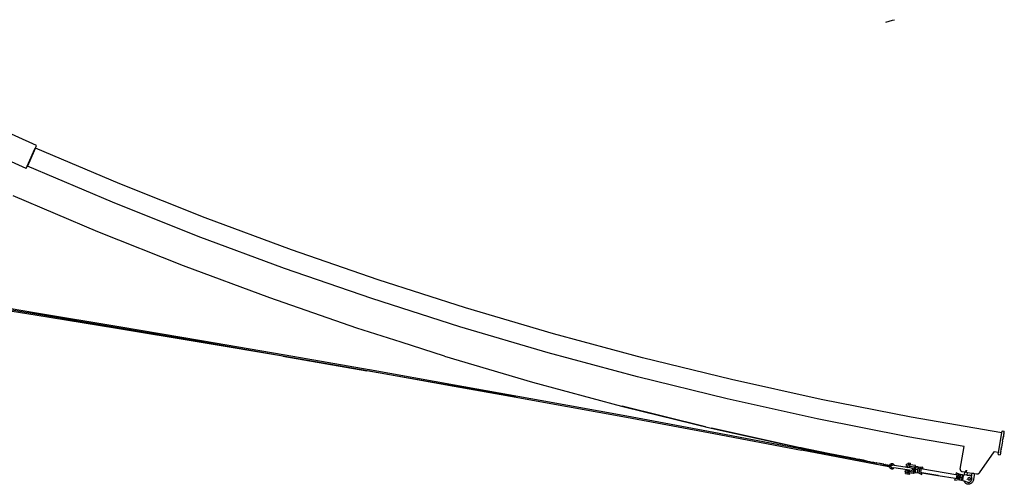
# Model space of a CAD drawing. Extents: x -107 to 133, y -95 to 95.
# Tile 4 of 4: x 14 to 133, y -21 to 34. Entities that reach past the tile are written whole.
import ezdxf

# ---------------------------------------------------------------- set-up
doc = ezdxf.new("R2010")
doc.units = 0
doc.header["$MEASUREMENT"] = 0
doc.layers.get('0').update_dxf_attribs({"linetype": 'CONTINUOUS'})

msp = doc.modelspace()

# ---------------------------------------------------------------- linework, layer by layer
for p, q in [((118.32, 34.14), (119.12, 34.36)), ((119.12, 34.36), (119.36, 34.42)), ((16.35, 19.29), (6.31, 23.83)), ((15.11, 16.54), (6.16, 20.59)), ((16.17, 18.89), (16.18, 18.91)), ((16.19, 18.94), (16.18, 18.92)), ((16.18, 18.92), (16.18, 18.91)), ((16.18, 18.92), (16.18, 18.92)), ((16.19, 18.94), (16.21, 18.98)), ((16.21, 18.98), (16.22, 18.99)), ((16.22, 19), (16.35, 19.29)), ((26.37, 14.69), (16.22, 19)), ((16.22, 18.99), (16.22, 19)), ((15.24, 16.83), (16.17, 18.89)), ((16.08, 18.68), (15.26, 16.82)), ((16.14, 18.81), (16.08, 18.68)), ((16.08, 18.68), (16.08, 18.68)), ((16.17, 18.89), (16.14, 18.82)), ((16.14, 18.82), (16.14, 18.81)), ((15.11, 16.54), (15.24, 16.83)), ((15.26, 16.82), (15.24, 16.83)), ((25.46, 12.49), (15.26, 16.82)), ((36.61, 10.61), (26.37, 14.69)), ((23.73, 8.93), (13.56, 13.25)), ((35.76, 8.39), (25.46, 12.49)), ((46.95, 6.77), (36.61, 10.61)), ((34, 4.84), (23.73, 8.93)), ((46.14, 4.53), (35.76, 8.39)), ((57.37, 3.16), (46.95, 6.77)), ((44.36, 0.99), (34, 4.84)), ((56.62, 0.91), (46.14, 4.53)), ((67.87, -0.2), (57.37, 3.16)), ((6.52, 0.67), (16.3, -0.93)), ((16.21, -1.07), (6.53, 0.47)), ((6.59, 0.82), (16.36, -0.78)), ((54.8, -2.62), (44.36, 0.99)), ((67.17, -2.47), (56.62, 0.91)), ((26, -2.67), (16.21, -1.07)), ((16.3, -0.93), (26.16, -2.57)), ((16.36, -0.78), (26.22, -2.42)), ((78.44, -3.32), (67.87, -0.2)), ((35.9, -4.31), (26, -2.67)), ((26.16, -2.57), (36.11, -4.26)), ((26.22, -2.42), (36.17, -4.11)), ((60.14, -4.33), (54.8, -2.62)), ((77.8, -5.6), (67.17, -2.47)), ((89.09, -6.19), (78.44, -3.32)), ((45.91, -6), (35.9, -4.31)), ((36.11, -4.26), (46.15, -5.99)), ((36.17, -4.11), (46.2, -5.84)), ((60.14, -4.33), (60.15, -4.34)), ((65.32, -5.99), (60.15, -4.34)), ((46.2, -5.84), (56.28, -7.61)), ((88.5, -8.49), (77.8, -5.6)), ((45.91, -6), (56.02, -7.75)), ((46.15, -5.99), (56.28, -7.77)), ((65.32, -5.99), (75.92, -9.12)), ((99.8, -8.82), (89.09, -6.19)), ((66.24, -9.55), (56.02, -7.75)), ((56.28, -7.61), (56.33, -7.62)), ((56.28, -7.77), (66.5, -9.59)), ((56.33, -7.62), (66.54, -9.43)), ((66.54, -9.43), (76.84, -11.29)), ((75.92, -9.12), (86.58, -12)), ((99.26, -11.14), (88.5, -8.49)), ((110.56, -11.21), (99.8, -8.82)), ((73.96, -10.93), (66.24, -9.55)), ((66.5, -9.59), (73.96, -10.93)), ((73.96, -10.93), (76.8, -11.45)), ((76.8, -11.45), (87.19, -13.35)), ((76.84, -11.29), (87.22, -13.19)), ((110.08, -13.53), (99.26, -11.14)), ((121.38, -13.34), (110.56, -11.21)), ((86.59, -12), (86.58, -12)), ((86.59, -12), (86.59, -12)), ((86.59, -12), (86.91, -12.08)), ((96.67, -14.48), (86.67, -12.03)), ((86.91, -12.08), (97.35, -14.64)), ((96.67, -14.48), (86.91, -12.08)), ((87.19, -13.35), (97.66, -15.3)), ((87.22, -13.19), (97.69, -15.14)), ((120.95, -15.68), (110.08, -13.53)), ((132.26, -15.23), (121.38, -13.34)), ((96.67, -14.48), (97.36, -14.65)), ((97.35, -14.64), (108.12, -17.02)), ((97.36, -14.65), (105.89, -16.53)), ((105.89, -16.53), (97.41, -14.67)), ((108.02, -17), (97.45, -14.69)), ((97.66, -15.3), (108.21, -17.28)), ((97.69, -15.14), (108.24, -17.12)), ((131.85, -17.57), (132.26, -15.23)), ((132.26, -15.23), (132.3, -15.01)), ((132.3, -14.98), (132.3, -15.01)), ((132.3, -14.98), (132.55, -15.03)), ((132.48, -15.44), (132.49, -15.36)), ((132.5, -15.3), (132.49, -15.36)), ((132.49, -15.36), (132.49, -15.36)), ((132.51, -15.27), (132.5, -15.3)), ((132.51, -15.26), (132.53, -15.13)), ((132.51, -15.27), (132.51, -15.26)), ((132.51, -15.27), (132.51, -15.27)), ((132.53, -15.13), (132.54, -15.05)), ((132.53, -15.13), (132.53, -15.13)), ((132.54, -15.05), (132.55, -15.03)), ((108.02, -17), (105.89, -16.53)), ((127.72, -16.85), (120.95, -15.68)), ((132.3, -16.45), (132.26, -16.67)), ((132.34, -16.22), (132.3, -16.44)), ((132.3, -16.44), (132.3, -16.45)), ((132.35, -16.17), (132.34, -16.21)), ((132.34, -16.21), (132.34, -16.22)), ((132.35, -16.16), (132.38, -16)), ((132.35, -16.16), (132.35, -16.17)), ((132.4, -15.9), (132.38, -15.99)), ((132.38, -16), (132.38, -15.99)), ((132.4, -15.9), (132.41, -15.79)), ((132.4, -15.9), (132.4, -15.9)), ((132.41, -15.79), (132.42, -15.79)), ((132.44, -15.66), (132.42, -15.79)), ((132.44, -15.65), (132.45, -15.62)), ((132.44, -15.65), (132.44, -15.66)), ((132.47, -15.47), (132.45, -15.61)), ((132.45, -15.62), (132.45, -15.61)), ((132.48, -15.44), (132.47, -15.47)), ((132.47, -15.47), (132.47, -15.47)), ((132.48, -15.44), (132.48, -15.44)), ((108.14, -17.03), (108.02, -17)), ((108.12, -17.02), (108.13, -17.02)), ((111.41, -17.68), (108.13, -17.02)), ((108.15, -17.03), (108.14, -17.03)), ((108.14, -17.03), (108.14, -17.03)), ((108.15, -17.03), (111.41, -17.68)), ((118.69, -19.28), (108.21, -17.28)), ((108.24, -17.12), (117.07, -18.8)), ((114.75, -18.34), (111.41, -17.68)), ((127.25, -19.58), (127.72, -16.85)), ((127.72, -16.85), (127.73, -16.84)), ((129.59, -20), (131.34, -17.48)), ((131.34, -17.48), (131.34, -17.47)), ((131.85, -17.57), (131.34, -17.48)), ((131.81, -17.79), (131.85, -17.57)), ((132.1, -17.62), (132.08, -17.75)), ((132.1, -17.59), (132.11, -17.53)), ((132.1, -17.61), (132.1, -17.59)), ((132.1, -17.62), (132.1, -17.61)), ((132.1, -17.62), (132.1, -17.62)), ((132.11, -17.53), (132.12, -17.52)), ((132.13, -17.45), (132.12, -17.52)), ((132.13, -17.42), (132.16, -17.27)), ((132.13, -17.44), (132.13, -17.42)), ((132.13, -17.42), (132.13, -17.42)), ((132.13, -17.44), (132.13, -17.45)), ((132.17, -17.23), (132.16, -17.27)), ((132.16, -17.27), (132.16, -17.27)), ((132.17, -17.23), (132.19, -17.09)), ((132.17, -17.23), (132.17, -17.23)), ((132.21, -16.99), (132.19, -17.09)), ((132.19, -17.09), (132.19, -17.09)), ((132.21, -16.98), (132.22, -16.89)), ((132.21, -16.98), (132.21, -16.99)), ((132.22, -16.89), (132.23, -16.89)), ((132.25, -16.72), (132.23, -16.89)), ((132.26, -16.72), (132.25, -16.72)), ((132.26, -16.67), (132.26, -16.67)), ((132.26, -16.67), (132.26, -16.72)), ((114.75, -18.34), (114.97, -18.38)), ((115.63, -18.51), (114.97, -18.38)), ((115.63, -18.51), (115.73, -18.53)), ((115.75, -18.54), (115.73, -18.53)), ((115.78, -18.54), (115.75, -18.54)), ((115.78, -18.54), (115.79, -18.55)), ((115.79, -18.55), (115.84, -18.55)), ((115.84, -18.55), (115.9, -18.57)), ((115.9, -18.57), (115.97, -18.58)), ((115.97, -18.58), (115.99, -18.58)), ((115.99, -18.58), (116.07, -18.6)), ((116.07, -18.6), (116.09, -18.6)), ((116.09, -18.6), (116.11, -18.61)), ((116.11, -18.61), (116.26, -18.64)), ((116.26, -18.64), (116.4, -18.66)), ((116.4, -18.66), (116.46, -18.68)), ((116.46, -18.68), (116.75, -18.73)), ((116.75, -18.73), (116.77, -18.74)), ((116.75, -18.73), (116.75, -18.73)), ((116.77, -18.74), (116.82, -18.75)), ((116.82, -18.75), (116.85, -18.75)), ((116.85, -18.75), (117.07, -18.8)), ((117.07, -18.8), (117.1, -18.8)), ((117.1, -18.8), (117.15, -18.81)), ((117.16, -18.82), (117.15, -18.81)), ((117.16, -18.82), (117.17, -18.82)), ((117.17, -18.82), (117.17, -18.82)), ((117.19, -18.82), (117.17, -18.82)), ((117.17, -18.82), (117.17, -18.82)), ((117.19, -18.82), (117.2, -18.82)), ((117.19, -18.82), (117.19, -18.82)), ((117.21, -18.83), (117.2, -18.82)), ((117.2, -18.82), (117.2, -18.82)), ((117.21, -18.83), (117.22, -18.83)), ((117.21, -18.83), (117.21, -18.83)), ((117.22, -18.83), (117.22, -18.83)), ((117.22, -18.83), (117.24, -18.83)), ((117.24, -18.83), (117.25, -18.84)), ((117.25, -18.84), (117.25, -18.84)), ((117.26, -18.84), (117.25, -18.84)), ((117.27, -18.84), (117.26, -18.84)), ((117.29, -18.85), (117.27, -18.84)), ((117.29, -18.85), (117.29, -18.85)), ((117.29, -18.85), (117.3, -18.85)), ((117.61, -18.9), (117.3, -18.85)), ((117.62, -18.91), (117.61, -18.9)), ((117.63, -18.91), (117.62, -18.91)), ((117.65, -18.91), (117.63, -18.91)), ((117.66, -18.92), (117.65, -18.91)), ((117.65, -18.91), (117.65, -18.91)), ((121.01, -18.99), (121.05, -18.81)), ((121.05, -18.81), (121.05, -18.81)), ((121.05, -18.81), (121.28, -18.85)), ((121.27, -19.04), (121.3, -18.85)), ((121.28, -18.85), (121.3, -18.85)), ((121.3, -18.85), (121.3, -18.85)), ((131.81, -17.79), (131.81, -17.82)), ((131.81, -17.82), (132.06, -17.86)), ((132.08, -17.75), (132.06, -17.83)), ((132.06, -17.83), (132.06, -17.86)), ((132.08, -17.75), (132.08, -17.75)), ((117.68, -18.92), (117.66, -18.92)), ((117.68, -18.92), (117.69, -18.92)), ((117.7, -18.92), (117.69, -18.92)), ((117.69, -18.92), (117.69, -18.92)), ((117.69, -18.92), (117.69, -18.92)), ((117.69, -18.92), (117.69, -18.92)), ((117.71, -18.92), (117.7, -18.92)), ((117.72, -18.93), (117.71, -18.92)), ((117.73, -18.93), (117.72, -18.93)), ((117.73, -18.93), (117.73, -18.93)), ((117.74, -18.93), (117.73, -18.93)), ((117.75, -18.93), (117.74, -18.93)), ((117.75, -18.93), (117.76, -18.93)), ((117.76, -18.93), (117.77, -18.94)), ((117.77, -18.94), (117.78, -18.94)), ((117.79, -18.94), (117.78, -18.94)), ((117.79, -18.94), (117.79, -18.94)), ((117.79, -18.94), (117.81, -18.94)), ((117.81, -18.94), (117.82, -18.95)), ((117.81, -18.94), (117.81, -18.94)), ((117.83, -18.95), (117.82, -18.95)), ((117.83, -18.95), (117.83, -18.95)), ((117.83, -18.95), (117.83, -18.95)), ((117.86, -18.95), (117.83, -18.95)), ((117.83, -18.95), (117.83, -18.95)), ((117.87, -18.96), (117.86, -18.95)), ((117.86, -18.95), (117.86, -18.95)), ((117.88, -18.96), (117.87, -18.96)), ((117.87, -18.96), (117.87, -18.96)), ((117.89, -18.96), (117.88, -18.96)), ((117.89, -18.96), (117.89, -18.96)), ((117.9, -18.96), (117.89, -18.96)), ((117.91, -18.96), (117.9, -18.96)), ((117.92, -18.97), (117.91, -18.96)), ((117.91, -18.96), (117.91, -18.96)), ((117.93, -18.97), (117.92, -18.97)), ((117.92, -18.97), (117.92, -18.97)), ((117.94, -18.97), (117.93, -18.97)), ((117.93, -18.97), (117.93, -18.97)), ((117.93, -18.97), (117.93, -18.97)), ((117.93, -18.97), (117.93, -18.97)), ((117.94, -18.97), (117.94, -18.97)), ((117.95, -18.97), (117.94, -18.97)), ((117.94, -18.97), (117.94, -18.97)), ((117.95, -18.97), (117.95, -18.97)), ((117.96, -18.97), (117.95, -18.97)), ((117.95, -18.97), (117.95, -18.97)), ((117.96, -18.97), (117.96, -18.97)), ((117.96, -18.97), (117.96, -18.97)), ((117.97, -18.97), (117.96, -18.97)), ((117.96, -18.97), (117.96, -18.97)), ((117.97, -18.98), (117.97, -18.97)), ((117.98, -18.98), (117.97, -18.98)), ((117.97, -18.98), (117.97, -18.98)), ((117.97, -18.98), (117.97, -18.98)), ((117.99, -18.98), (117.98, -18.98)), ((117.98, -18.98), (117.98, -18.98)), ((118, -18.98), (117.99, -18.98)), ((117.99, -18.98), (117.99, -18.98)), ((118, -18.98), (118, -18.98)), ((118, -18.98), (118.01, -18.98)), ((118.01, -18.98), (118.01, -18.98)), ((118.01, -18.98), (118.01, -18.98)), ((118.01, -18.98), (118.01, -18.98)), ((118.01, -18.98), (118.02, -18.98)), ((118.02, -18.98), (118.02, -18.99)), ((118.02, -18.99), (118.02, -18.99)), ((118.02, -18.99), (118.02, -18.99)), ((118.02, -18.99), (118.03, -18.99)), ((118.03, -18.99), (118.04, -18.99)), ((118.05, -18.99), (118.04, -18.99)), ((118.04, -18.99), (118.04, -18.99)), ((118.04, -18.99), (118.04, -18.99)), ((118.05, -18.99), (118.05, -18.99)), ((118.05, -18.99), (118.05, -18.99)), ((118.05, -18.99), (118.05, -18.99)), ((118.06, -18.99), (118.05, -18.99)), ((118.06, -18.99), (118.06, -18.99)), ((118.07, -18.99), (118.06, -18.99)), ((118.08, -19), (118.07, -18.99)), ((118.07, -18.99), (118.07, -18.99)), ((118.09, -19), (118.08, -19)), ((118.08, -19), (118.08, -19)), ((118.08, -19), (118.08, -19)), ((118.09, -19), (118.09, -19)), ((118.09, -19), (118.09, -19)), ((118.09, -19), (118.1, -19)), ((118.09, -19), (118.09, -19)), ((118.1, -19), (118.1, -19)), ((118.1, -19), (118.1, -19)), ((118.1, -19), (118.1, -19)), ((118.1, -19), (118.1, -19)), ((118.1, -19), (118.11, -19)), ((118.11, -19), (118.12, -19)), ((118.11, -19), (118.11, -19)), ((118.11, -19), (118.11, -19)), ((118.11, -19), (118.11, -19)), ((118.12, -19), (118.12, -19.01)), ((118.12, -19.01), (118.12, -19.01)), ((118.12, -19.01), (118.13, -19.01)), ((118.13, -19.01), (118.14, -19.01)), ((118.13, -19.01), (118.13, -19.01)), ((118.13, -19.01), (118.13, -19.01)), ((118.14, -19.01), (118.14, -19.01)), ((118.14, -19.01), (118.14, -19.01)), ((118.14, -19.01), (118.14, -19.01)), ((118.14, -19.01), (118.14, -19.01)), ((118.14, -19.01), (118.15, -19.01)), ((118.15, -19.01), (118.15, -19.01)), ((118.15, -19.01), (118.15, -19.01)), ((118.15, -19.01), (118.15, -19.01)), ((118.15, -19.01), (118.15, -19.01)), ((118.15, -19.01), (118.16, -19.01)), ((118.16, -19.01), (118.16, -19.01)), ((118.16, -19.01), (118.16, -19.01)), ((118.16, -19.01), (118.16, -19.01)), ((118.16, -19.01), (118.17, -19.01)), ((118.17, -19.01), (118.17, -19.01)), ((118.17, -19.01), (118.17, -19.02)), ((118.17, -19.02), (118.18, -19.02)), ((118.18, -19.02), (118.18, -19.02)), ((118.18, -19.02), (118.18, -19.02)), ((118.18, -19.02), (118.18, -19.02)), ((118.18, -19.02), (118.19, -19.02)), ((118.18, -19.02), (118.18, -19.02)), ((118.19, -19.02), (118.19, -19.02)), ((118.19, -19.02), (118.2, -19.02)), ((118.19, -19.02), (118.19, -19.02)), ((118.19, -19.02), (118.19, -19.02)), ((118.2, -19.02), (118.2, -19.02)), ((118.2, -19.02), (118.21, -19.02)), ((118.2, -19.02), (118.2, -19.02)), ((118.2, -19.02), (118.2, -19.02)), ((118.2, -19.02), (118.2, -19.02)), ((118.21, -19.02), (118.21, -19.02)), ((118.21, -19.02), (118.21, -19.02)), ((118.21, -19.02), (118.21, -19.02)), ((118.21, -19.02), (118.22, -19.02)), ((118.22, -19.02), (118.22, -19.02)), ((118.22, -19.02), (118.22, -19.02)), ((118.22, -19.02), (118.22, -19.02)), ((118.22, -19.02), (118.22, -19.02)), ((118.22, -19.02), (118.22, -19.03)), ((118.22, -19.03), (118.23, -19.03)), ((118.23, -19.03), (118.23, -19.03)), ((118.23, -19.03), (118.23, -19.03)), ((118.23, -19.03), (118.24, -19.03)), ((118.23, -19.03), (118.23, -19.03)), ((118.24, -19.03), (118.24, -19.03)), ((118.25, -19.03), (118.24, -19.03)), ((118.24, -19.03), (118.24, -19.03)), ((118.24, -19.03), (118.24, -19.03)), ((118.24, -19.03), (118.24, -19.03)), ((118.24, -19.03), (118.24, -19.03)), ((118.25, -19.03), (118.25, -19.03)), ((118.26, -19.03), (118.25, -19.03)), ((118.25, -19.03), (118.25, -19.03)), ((118.27, -19.03), (118.26, -19.03)), ((118.26, -19.03), (118.26, -19.03)), ((118.26, -19.03), (118.26, -19.03)), ((118.26, -19.03), (118.26, -19.03)), ((118.26, -19.03), (118.26, -19.03)), ((118.26, -19.03), (118.26, -19.03)), ((118.27, -19.04), (118.27, -19.03)), ((118.27, -19.03), (118.27, -19.03)), ((118.27, -19.03), (118.27, -19.03)), ((118.27, -19.03), (118.27, -19.03)), ((118.29, -19.04), (118.27, -19.04)), ((118.27, -19.04), (118.27, -19.04)), ((118.29, -19.04), (118.29, -19.04)), ((118.29, -19.04), (118.29, -19.04)), ((118.29, -19.04), (118.29, -19.04)), ((118.29, -19.04), (118.29, -19.04)), ((118.29, -19.04), (118.3, -19.04)), ((118.3, -19.04), (118.31, -19.04)), ((118.3, -19.04), (118.3, -19.04)), ((118.3, -19.04), (118.3, -19.04)), ((118.31, -19.04), (118.32, -19.04)), ((118.31, -19.04), (118.31, -19.04)), ((118.31, -19.04), (118.31, -19.04)), ((118.31, -19.04), (118.31, -19.04)), ((118.31, -19.04), (118.31, -19.04)), ((118.32, -19.04), (118.32, -19.04)), ((118.32, -19.04), (118.32, -19.04)), ((118.32, -19.04), (118.32, -19.04)), ((118.33, -19.05), (118.32, -19.04)), ((118.34, -19.05), (118.33, -19.05)), ((118.33, -19.05), (118.33, -19.05)), ((118.33, -19.05), (118.33, -19.05)), ((118.33, -19.05), (118.33, -19.05)), ((118.33, -19.05), (118.33, -19.05)), ((118.34, -19.05), (118.34, -19.05)), ((118.34, -19.05), (118.34, -19.05)), ((118.34, -19.05), (118.34, -19.05)), ((118.34, -19.05), (118.34, -19.05)), ((118.34, -19.05), (118.34, -19.05)), ((118.34, -19.05), (118.35, -19.05)), ((118.35, -19.05), (118.35, -19.05)), ((118.35, -19.05), (118.35, -19.05)), ((118.36, -19.05), (118.35, -19.05)), ((118.35, -19.05), (118.35, -19.05)), ((118.36, -19.05), (118.36, -19.05)), ((118.37, -19.05), (118.36, -19.05)), ((118.36, -19.05), (118.36, -19.05)), ((118.36, -19.05), (118.36, -19.05)), ((118.38, -19.06), (118.37, -19.05)), ((118.37, -19.05), (118.37, -19.05)), ((118.37, -19.05), (118.37, -19.05)), ((118.37, -19.05), (118.37, -19.05)), ((118.37, -19.05), (118.37, -19.05)), ((118.37, -19.05), (118.37, -19.05)), ((118.37, -19.05), (118.37, -19.05)), ((118.38, -19.06), (118.38, -19.06)), ((118.38, -19.06), (118.38, -19.06)), ((118.38, -19.06), (118.38, -19.06)), ((118.38, -19.06), (118.39, -19.06)), ((118.4, -19.06), (118.39, -19.06)), ((118.39, -19.06), (118.39, -19.06)), ((118.39, -19.06), (118.39, -19.06)), ((118.39, -19.06), (118.39, -19.06)), ((118.39, -19.06), (118.39, -19.06)), ((118.4, -19.06), (118.4, -19.06)), ((118.4, -19.06), (118.4, -19.06)), ((118.4, -19.06), (118.4, -19.06)), ((118.4, -19.06), (118.4, -19.06)), ((118.41, -19.06), (118.4, -19.06)), ((118.41, -19.06), (118.41, -19.06)), ((118.41, -19.06), (118.41, -19.06)), ((118.41, -19.06), (118.41, -19.06)), ((118.41, -19.06), (118.41, -19.06)), ((118.41, -19.06), (118.41, -19.06)), ((118.41, -19.06), (118.42, -19.06)), ((118.42, -19.06), (118.43, -19.07)), ((118.42, -19.06), (118.42, -19.06)), ((118.42, -19.06), (118.42, -19.06)), ((118.43, -19.07), (118.43, -19.07)), ((118.43, -19.07), (118.43, -19.07)), ((118.43, -19.07), (118.43, -19.07)), ((118.43, -19.07), (118.43, -19.07)), ((118.43, -19.07), (118.44, -19.07)), ((118.44, -19.07), (118.44, -19.07)), ((118.44, -19.07), (118.44, -19.07)), ((118.44, -19.07), (118.45, -19.07)), ((118.45, -19.07), (118.45, -19.07)), ((118.45, -19.07), (118.45, -19.07)), ((118.45, -19.07), (118.46, -19.07)), ((118.46, -19.07), (118.47, -19.07)), ((118.46, -19.07), (118.46, -19.07)), ((118.47, -19.07), (118.47, -19.07)), ((118.47, -19.07), (118.47, -19.07)), ((118.47, -19.07), (118.48, -19.08)), ((118.49, -19.08), (118.48, -19.08)), ((118.48, -19.08), (118.48, -19.08)), ((118.49, -19.08), (118.49, -19.08)), ((118.5, -19.08), (118.49, -19.08)), ((118.51, -19.08), (118.5, -19.08)), ((118.5, -19.08), (118.5, -19.08)), ((118.5, -19.08), (118.5, -19.08)), ((118.52, -19.08), (118.51, -19.08)), ((118.51, -19.08), (118.51, -19.08)), ((118.51, -19.08), (118.51, -19.08)), ((118.51, -19.08), (118.51, -19.08)), ((118.52, -19.08), (118.52, -19.08)), ((118.53, -19.08), (118.52, -19.08)), ((118.52, -19.08), (118.52, -19.08)), ((118.53, -19.08), (118.53, -19.09)), ((118.54, -19.09), (118.53, -19.09)), ((118.54, -19.09), (118.54, -19.09)), ((118.54, -19.09), (118.54, -19.09)), ((118.54, -19.09), (118.54, -19.09)), ((118.54, -19.09), (118.58, -19.09)), ((118.59, -19.1), (118.58, -19.09)), ((118.61, -19.1), (118.59, -19.1)), ((118.62, -19.1), (118.61, -19.1)), ((118.61, -19.1), (118.61, -19.1)), ((118.62, -19.1), (118.72, -19.12)), ((118.69, -19.28), (118.71, -19.29)), ((118.7, -19.28), (118.69, -19.28)), ((118.7, -19.28), (118.69, -19.28)), ((118.69, -19.28), (118.69, -19.28)), ((118.69, -19.28), (118.69, -19.28)), ((118.69, -19.28), (118.71, -19.29)), ((118.71, -19.29), (118.7, -19.28)), ((118.71, -19.29), (118.72, -19.29)), ((118.71, -19.29), (118.72, -19.29)), ((118.73, -19.12), (118.72, -19.12)), ((118.72, -19.29), (118.72, -19.29)), ((118.72, -19.29), (118.72, -19.29)), ((118.72, -19.29), (118.72, -19.29)), ((118.72, -19.29), (118.73, -19.29)), ((118.73, -19.12), (118.76, -19.13)), ((118.73, -19.29), (118.73, -19.29)), ((118.73, -19.29), (118.74, -19.29)), ((118.74, -19.29), (118.75, -19.29)), ((118.74, -19.29), (118.74, -19.29)), ((118.75, -19.29), (118.75, -19.3)), ((118.75, -19.29), (118.75, -19.3)), ((118.75, -19.29), (118.75, -19.29)), ((118.75, -19.29), (118.85, -19.31)), ((118.75, -19.3), (118.76, -19.33)), ((118.77, -19.09), (118.76, -19.13)), ((118.76, -19.13), (118.87, -19.15)), ((118.76, -19.33), (118.8, -19.4)), ((118.81, -19.03), (118.77, -19.09)), ((118.8, -19.4), (118.85, -19.46)), ((118.87, -18.97), (118.81, -19.03)), ((118.85, -19.31), (118.87, -19.15)), ((118.85, -19.46), (118.92, -19.51)), ((118.95, -18.93), (118.87, -18.97)), ((118.91, -19.16), (118.9, -19.2)), ((118.9, -19.2), (118.9, -19.24)), ((118.9, -19.24), (118.91, -19.28)), ((118.93, -19.13), (118.91, -19.16)), ((118.92, -19.17), (118.91, -19.2)), ((118.91, -19.2), (118.91, -19.24)), ((118.91, -19.24), (118.92, -19.28)), ((118.91, -19.28), (118.93, -19.31)), ((118.94, -19.13), (118.92, -19.17)), ((118.92, -19.28), (118.94, -19.31)), ((118.92, -19.51), (119, -19.53)), ((118.96, -19.1), (118.93, -19.13)), ((118.93, -19.31), (118.95, -19.34)), ((118.97, -19.11), (118.94, -19.13)), ((118.94, -19.31), (118.97, -19.34)), ((119.03, -18.92), (118.95, -18.93)), ((118.95, -19.34), (118.99, -19.37)), ((119, -19.08), (118.96, -19.1)), ((119, -19.09), (118.97, -19.11)), ((118.97, -19.34), (119, -19.36)), ((118.99, -19.37), (119.03, -19.38)), ((119.04, -19.07), (119, -19.08)), ((119.04, -19.08), (119, -19.09)), ((119, -19.36), (119.04, -19.37)), ((119, -19.53), (119.08, -19.53)), ((119.11, -18.92), (119.03, -18.92)), ((119.03, -19.38), (119.07, -19.38)), ((119.08, -19.07), (119.04, -19.07)), ((119.04, -19.08), (119.04, -19.08)), ((119.04, -19.08), (119.08, -19.08)), ((119.04, -19.37), (119.07, -19.38)), ((119.07, -19.38), (119.07, -19.38)), ((119.07, -19.38), (119.3, -19.41)), ((119.12, -19.09), (119.08, -19.07)), ((119.08, -19.08), (119.08, -19.08)), ((119.08, -19.08), (119.08, -19.08)), ((119.08, -19.08), (119.12, -19.09)), ((119.08, -19.53), (119.16, -19.52)), ((119.18, -18.94), (119.11, -18.92)), ((119.34, -19.12), (119.12, -19.09)), ((119.16, -19.52), (119.23, -19.48)), ((119.25, -18.99), (119.18, -18.94)), ((119.23, -19.48), (119.29, -19.42)), ((119.31, -19.05), (119.25, -18.99)), ((119.29, -19.42), (119.3, -19.41)), ((120.9, -19.66), (119.3, -19.41)), ((119.34, -19.12), (119.31, -19.05)), ((119.34, -19.12), (119.34, -19.12)), ((120.63, -19.32), (119.34, -19.12)), ((120.83, -19.35), (120.63, -19.32)), ((120.63, -19.32), (120.63, -19.32)), ((120.66, -19.93), (120.69, -19.75)), ((120.85, -19.97), (120.66, -19.93)), ((120.69, -19.75), (120.7, -19.75)), ((120.69, -20.09), (120.72, -19.95)), ((120.69, -20.09), (121.17, -20.17)), ((120.73, -19.75), (120.7, -19.75)), ((120.84, -19.98), (120.72, -19.95)), ((120.73, -19.75), (120.88, -19.78)), ((120.79, -19.15), (120.82, -18.96)), ((120.79, -19.15), (120.8, -19.15)), ((120.8, -19.15), (120.98, -19.18)), ((120.82, -18.96), (120.84, -18.96)), ((120.83, -19.35), (120.95, -19.37)), ((120.83, -19.35), (120.83, -19.35)), ((120.87, -18.97), (120.84, -18.96)), ((120.84, -19.98), (120.85, -19.97)), ((120.85, -19.98), (120.84, -19.98)), ((121, -19.99), (120.85, -19.97)), ((120.85, -19.98), (120.91, -19.99)), ((120.99, -18.99), (120.87, -18.97)), ((120.88, -19.78), (120.9, -19.66)), ((120.92, -19.78), (120.88, -19.78)), ((120.88, -19.78), (120.88, -19.78)), ((121.15, -19.7), (120.9, -19.66)), ((120.91, -19.99), (120.91, -19.99)), ((120.91, -19.99), (121.03, -20.01)), ((120.94, -19.79), (120.92, -19.78)), ((120.97, -19.79), (120.94, -19.79)), ((120.95, -19.37), (120.98, -19.18)), ((121.2, -19.4), (120.95, -19.37)), ((121.01, -19.8), (120.97, -19.79)), ((121.13, -19.21), (120.98, -19.18)), ((121.01, -18.99), (120.99, -18.99)), ((121, -19.99), (121.03, -19.8)), ((121.1, -20.01), (121, -19.99)), ((121.02, -19), (121.01, -18.99)), ((121.03, -19.8), (121.01, -19.8)), ((121.05, -19), (121.02, -19)), ((121.04, -19.81), (121.03, -19.8)), ((121.03, -20.01), (121.04, -20.01)), ((121.04, -19.81), (121.13, -19.82)), ((121.04, -20.01), (121.09, -20.02)), ((121.08, -19.01), (121.05, -19)), ((121.11, -19.01), (121.08, -19.01)), ((121.1, -20.02), (121.09, -20.02)), ((121.1, -20.02), (121.1, -20.01)), ((121.66, -20.11), (121.1, -20.01)), ((121.1, -20.02), (121.15, -20.03)), ((121.14, -19.02), (121.11, -19.01)), ((121.13, -19.21), (121.17, -19.02)), ((121.13, -19.21), (121.23, -19.23)), ((121.13, -19.82), (121.15, -19.7)), ((121.13, -19.82), (121.62, -19.91)), ((121.13, -19.82), (121.13, -19.82)), ((121.14, -19.02), (121.17, -19.02)), ((121.36, -19.73), (121.15, -19.7)), ((121.19, -20.04), (121.15, -20.03)), ((121.17, -19.02), (121.17, -19.02)), ((121.17, -19.02), (121.27, -19.04)), ((121.22, -20.04), (121.19, -20.04)), ((121.2, -19.4), (121.23, -19.23)), ((121.41, -19.44), (121.2, -19.4)), ((121.2, -20.18), (121.22, -20.04)), ((121.23, -19.23), (121.72, -19.31)), ((121.83, -19.13), (121.27, -19.04)), ((121.4, -19.73), (121.36, -19.73)), ((121.4, -19.44), (121.41, -19.44)), ((121.44, -19.72), (121.4, -19.73)), ((121.41, -19.44), (121.45, -19.45)), ((121.48, -19.7), (121.44, -19.72)), ((121.45, -19.45), (121.48, -19.47)), ((121.48, -19.47), (121.51, -19.5)), ((121.5, -19.68), (121.48, -19.7)), ((121.52, -19.64), (121.5, -19.68)), ((121.51, -19.5), (121.53, -19.53)), ((121.53, -19.61), (121.52, -19.64)), ((121.53, -19.53), (121.54, -19.57)), ((121.54, -19.57), (121.53, -19.61)), ((121.72, -19.31), (121.62, -19.91)), ((121.83, -19.13), (121.66, -20.11)), ((121.73, -20.12), (121.78, -19.85)), ((121.79, -19.82), (121.78, -19.84)), ((121.78, -19.85), (121.78, -19.84)), ((121.78, -19.85), (121.86, -19.87)), ((121.85, -19.43), (121.79, -19.79)), ((121.79, -19.82), (121.79, -19.79)), ((121.9, -19.15), (121.83, -19.13)), ((121.85, -19.42), (121.9, -19.15)), ((121.85, -19.43), (121.85, -19.42)), ((121.85, -19.42), (121.94, -19.43)), ((121.86, -19.87), (121.85, -19.93)), ((121.85, -19.97), (121.85, -19.93)), ((121.85, -19.97), (121.85, -19.98)), ((121.85, -19.98), (121.85, -19.98)), ((121.85, -19.98), (121.87, -19.98)), ((121.86, -19.87), (121.87, -19.84)), ((121.86, -19.87), (121.86, -19.87)), ((121.86, -19.87), (121.87, -19.87)), ((121.87, -19.84), (121.88, -19.8)), ((121.87, -19.84), (121.88, -19.8)), ((121.87, -19.84), (121.87, -19.84)), ((121.87, -19.84), (121.87, -19.84)), ((121.87, -19.87), (121.87, -19.84)), ((121.87, -19.88), (121.87, -19.87)), ((121.87, -19.98), (121.87, -19.88)), ((121.87, -19.98), (122.07, -20.02)), ((121.88, -19.8), (121.89, -19.72)), ((121.88, -19.8), (121.89, -19.72)), ((121.89, -19.72), (121.93, -19.63)), ((121.89, -19.7), (121.9, -19.65)), ((121.89, -19.72), (121.89, -19.7)), ((121.9, -19.65), (121.91, -19.63)), ((121.91, -19.59), (121.92, -19.54)), ((121.91, -19.63), (121.91, -19.59)), ((121.92, -19.54), (121.94, -19.45)), ((121.92, -19.54), (121.92, -19.54)), ((121.93, -19.53), (121.94, -19.45)), ((121.93, -19.63), (121.93, -19.53)), ((122.13, -19.67), (121.93, -19.63)), ((121.94, -19.41), (121.96, -19.37)), ((121.95, -19.38), (121.94, -19.41)), ((121.94, -19.42), (121.94, -19.41)), ((121.94, -19.41), (121.94, -19.41)), ((121.94, -19.43), (121.94, -19.42)), ((121.94, -19.42), (121.94, -19.42)), ((121.94, -19.43), (121.94, -19.44)), ((121.94, -19.44), (121.94, -19.45)), ((121.94, -19.45), (121.94, -19.45)), ((121.95, -19.38), (121.96, -19.32)), ((121.96, -19.29), (121.97, -19.27)), ((121.96, -19.37), (121.99, -19.28)), ((121.96, -19.29), (121.96, -19.32)), ((121.96, -19.32), (121.96, -19.32)), ((121.97, -19.28), (121.97, -19.27)), ((121.99, -19.28), (121.97, -19.28)), ((122.2, -19.31), (121.99, -19.28)), ((122.11, -19.93), (122.07, -20.02)), ((122.07, -20.02), (122.09, -20.02)), ((122.09, -20.02), (122.1, -20.02)), ((122.12, -19.92), (122.1, -20.01)), ((122.1, -20.01), (122.1, -20.02)), ((122.12, -19.88), (122.11, -19.91)), ((122.11, -19.93), (122.11, -19.91)), ((122.11, -19.91), (122.11, -19.91)), ((122.11, -19.91), (122.12, -19.91)), ((122.13, -19.85), (122.12, -19.88)), ((122.12, -19.88), (122.13, -19.85)), ((122.13, -19.88), (122.12, -19.89)), ((122.12, -19.88), (122.12, -19.88)), ((122.12, -19.88), (122.12, -19.88)), ((122.12, -19.88), (122.12, -19.88)), ((122.12, -19.89), (122.12, -19.88)), ((122.12, -19.88), (122.12, -19.88)), ((122.12, -19.88), (122.12, -19.89)), ((122.12, -19.89), (122.12, -19.9)), ((122.12, -19.89), (122.12, -19.89)), ((122.12, -19.89), (122.12, -19.91)), ((122.12, -19.91), (122.12, -19.92)), ((122.12, -19.92), (122.12, -19.91)), ((122.12, -19.91), (122.12, -19.91)), ((122.12, -19.91), (122.16, -19.92)), ((122.12, -19.92), (122.14, -19.95)), ((122.17, -19.57), (122.13, -19.67)), ((122.13, -19.67), (122.14, -19.76)), ((122.14, -19.76), (122.13, -19.84)), ((122.14, -19.79), (122.13, -19.84)), ((122.13, -19.85), (122.13, -19.84)), ((122.15, -19.75), (122.14, -19.76)), ((122.14, -19.76), (122.14, -19.79)), ((122.14, -19.95), (122.15, -19.96)), ((122.16, -19.69), (122.15, -19.75)), ((122.15, -19.95), (122.16, -19.92)), ((122.15, -19.96), (122.15, -19.95)), ((122.15, -19.96), (122.63, -20.21)), ((122.16, -19.64), (122.18, -19.54)), ((122.16, -19.92), (122.22, -19.54)), ((122.16, -19.64), (122.16, -19.67)), ((122.16, -19.67), (122.16, -19.69)), ((122.16, -19.85), (122.16, -19.84)), ((122.16, -19.85), (122.16, -19.85)), ((122.18, -19.54), (122.17, -19.57)), ((122.17, -19.75), (122.18, -19.75)), ((122.18, -19.47), (122.19, -19.46)), ((122.18, -19.47), (122.19, -19.48)), ((122.19, -19.52), (122.18, -19.54)), ((122.18, -19.7), (122.19, -19.69)), ((122.19, -19.46), (122.2, -19.41)), ((122.19, -19.48), (122.2, -19.46)), ((122.19, -19.48), (122.19, -19.46)), ((122.19, -19.48), (122.2, -19.46)), ((122.19, -19.46), (122.2, -19.46)), ((122.19, -19.48), (122.19, -19.48)), ((122.19, -19.48), (122.19, -19.48)), ((122.19, -19.49), (122.19, -19.48)), ((122.19, -19.48), (122.19, -19.48)), ((122.19, -19.48), (122.2, -19.48)), ((122.19, -19.49), (122.19, -19.52)), ((122.19, -19.64), (122.19, -19.63)), ((122.2, -19.31), (122.2, -19.41)), ((122.21, -19.32), (122.2, -19.31)), ((122.2, -19.42), (122.22, -19.33)), ((122.21, -19.42), (122.2, -19.45)), ((122.2, -19.42), (122.2, -19.45)), ((122.2, -19.45), (122.2, -19.45)), ((122.2, -19.45), (122.2, -19.46)), ((122.2, -19.46), (122.2, -19.46)), ((122.2, -19.46), (122.21, -19.47)), ((122.2, -19.46), (122.2, -19.46)), ((122.2, -19.59), (122.2, -19.58)), ((122.22, -19.32), (122.21, -19.32)), ((122.23, -19.4), (122.21, -19.42)), ((122.21, -19.49), (122.22, -19.49)), ((122.22, -19.33), (122.22, -19.32)), ((122.22, -19.48), (122.23, -19.48)), ((122.22, -19.54), (122.23, -19.48)), ((122.22, -19.51), (122.22, -19.51)), ((122.25, -19.39), (122.23, -19.4)), ((122.25, -19.4), (122.23, -19.48)), ((122.23, -19.48), (122.23, -19.48)), ((122.78, -19.32), (122.25, -19.39)), ((122.25, -19.4), (122.25, -19.39)), ((122.35, -19.94), (122.41, -19.54)), ((122.51, -19.97), (122.35, -19.94)), ((122.42, -19.52), (122.41, -19.54)), ((122.42, -19.52), (122.42, -19.48)), ((122.59, -19.51), (122.42, -19.48)), ((122.42, -19.52), (122.44, -19.52)), ((122.42, -19.52), (122.42, -19.52)), ((122.51, -19.97), (122.59, -19.51)), ((122.51, -19.97), (122.66, -19.99)), ((122.74, -19.53), (122.59, -19.51)), ((122.64, -20.15), (122.65, -20.08)), ((122.65, -20.08), (122.66, -20)), ((122.66, -19.99), (122.66, -20)), ((122.66, -19.99), (124.58, -20.32)), ((122.66, -20), (124.58, -20.33)), ((122.76, -19.45), (122.74, -19.53)), ((122.76, -19.54), (122.74, -19.53)), ((122.76, -19.45), (122.77, -19.38)), ((122.76, -19.54), (126.73, -20.22)), ((122.77, -19.38), (122.78, -19.33)), ((122.78, -19.33), (122.78, -19.32)), ((126.76, -20.02), (126.73, -20.22)), ((126.76, -20.02), (126.76, -20.01)), ((127.22, -20.24), (126.76, -20.01)), ((127.25, -19.58), (127.25, -19.61)), ((127.25, -19.61), (127.25, -19.64)), ((127.25, -19.64), (127.26, -19.67)), ((127.26, -19.67), (127.27, -19.7)), ((127.27, -19.7), (127.28, -19.72)), ((127.28, -19.72), (127.29, -19.75)), ((127.29, -19.75), (127.31, -19.77)), ((127.31, -19.77), (127.33, -19.8)), ((127.33, -19.8), (127.36, -19.81)), ((127.36, -19.81), (127.39, -19.83)), ((127.39, -19.83), (127.42, -19.84)), ((127.42, -19.84), (127.44, -19.85)), ((127.44, -19.85), (127.81, -19.91)), ((127.75, -20.28), (127.81, -19.91)), ((127.81, -19.91), (127.92, -19.93)), ((127.92, -19.91), (127.92, -19.91)), ((128.01, -19.92), (127.92, -19.91)), ((127.94, -19.91), (127.98, -19.7)), ((127.97, -19.92), (128.01, -19.71)), ((127.98, -19.92), (128.02, -19.71)), ((127.99, -19.92), (128.03, -19.71)), ((128, -19.92), (128.04, -19.71)), ((128, -19.94), (128.1, -19.96)), ((128.01, -19.92), (128.01, -19.92)), ((128.1, -19.96), (128.05, -20.29)), ((128.1, -19.96), (128.68, -20.06)), ((128.61, -20.49), (128.68, -20.06)), ((128.68, -20.06), (128.79, -20.08)), ((128.79, -20.06), (128.79, -20.06)), ((128.79, -20.06), (128.88, -20.07)), ((128.87, -20.09), (128.97, -20.11)), ((128.88, -20.07), (128.88, -20.07)), ((129.46, -20.11), (129.49, -20.1)), ((129.49, -20.1), (129.52, -20.07)), ((129.52, -20.07), (129.54, -20.05)), ((129.54, -20.05), (129.57, -20.02)), ((129.57, -20.02), (129.59, -20)), ((121.19, -20.17), (121.17, -20.17)), ((121.19, -20.17), (121.2, -20.18)), ((121.73, -20.12), (121.66, -20.11)), ((122.63, -20.19), (122.64, -20.15)), ((122.63, -20.21), (122.63, -20.19)), ((124.58, -20.33), (124.58, -20.32)), ((124.58, -20.32), (124.59, -20.33)), ((124.58, -20.33), (124.58, -20.33)), ((124.58, -20.33), (124.59, -20.33)), ((124.59, -20.33), (126.65, -20.68)), ((126.65, -20.68), (126.61, -20.88)), ((126.61, -20.9), (127.11, -20.83)), ((126.61, -20.9), (126.61, -20.88)), ((126.65, -20.68), (126.8, -20.71)), ((126.88, -20.25), (126.73, -20.22)), ((126.8, -20.71), (126.88, -20.25)), ((126.96, -20.74), (126.8, -20.71)), ((126.88, -20.25), (127.04, -20.28)), ((126.92, -20.71), (126.89, -20.71)), ((126.95, -20.72), (126.93, -20.72)), ((126.96, -20.74), (127.04, -20.29)), ((126.97, -20.28), (127, -20.28)), ((127.02, -20.29), (127.04, -20.29)), ((127.04, -20.29), (127.04, -20.28)), ((127.11, -20.83), (127.12, -20.82)), ((127.11, -20.83), (127.14, -20.82)), ((127.12, -20.82), (127.13, -20.75)), ((127.13, -20.72), (127.14, -20.68)), ((127.13, -20.72), (127.13, -20.72)), ((127.13, -20.74), (127.13, -20.72)), ((127.13, -20.75), (127.13, -20.74)), ((127.15, -20.75), (127.13, -20.75)), ((127.13, -20.75), (127.13, -20.75)), ((127.14, -20.68), (127.19, -20.39)), ((127.14, -20.82), (127.18, -20.78)), ((127.19, -20.76), (127.16, -20.76)), ((127.17, -20.7), (127.17, -20.69)), ((127.17, -20.88), (127.19, -20.76)), ((127.17, -20.88), (127.17, -20.9)), ((127.17, -20.9), (127.17, -20.9)), ((127.19, -20.9), (127.17, -20.9)), ((127.18, -20.65), (127.18, -20.65)), ((127.18, -20.78), (127.19, -20.76)), ((127.19, -20.39), (127.2, -20.34)), ((127.19, -20.73), (127.19, -20.73)), ((127.2, -20.74), (127.19, -20.75)), ((127.19, -20.76), (127.2, -20.74)), ((127.19, -20.75), (127.19, -20.75)), ((127.19, -20.76), (127.19, -20.75)), ((127.19, -20.76), (127.19, -20.75)), ((127.19, -20.76), (127.19, -20.8)), ((127.19, -20.76), (127.19, -20.76)), ((127.19, -20.76), (127.2, -20.76)), ((127.19, -20.76), (127.19, -20.76)), ((127.19, -20.76), (127.19, -20.76)), ((127.2, -20.76), (127.19, -20.76)), ((127.19, -20.76), (127.19, -20.76)), ((127.19, -20.9), (127.19, -20.8)), ((127.19, -20.8), (127.19, -20.8)), ((127.4, -20.94), (127.19, -20.9)), ((127.21, -20.28), (127.2, -20.32)), ((127.2, -20.32), (127.2, -20.33)), ((127.2, -20.32), (127.25, -20.33)), ((127.2, -20.32), (127.2, -20.32)), ((127.2, -20.33), (127.2, -20.34)), ((127.2, -20.7), (127.22, -20.64)), ((127.2, -20.66), (127.21, -20.65)), ((127.21, -20.65), (127.2, -20.7)), ((127.2, -20.7), (127.2, -20.7)), ((127.2, -20.7), (127.2, -20.7)), ((127.2, -20.72), (127.2, -20.7)), ((127.2, -20.72), (127.2, -20.72)), ((127.2, -20.72), (127.2, -20.73)), ((127.2, -20.73), (127.2, -20.74)), ((127.2, -20.73), (127.2, -20.73)), ((127.21, -20.25), (127.22, -20.24)), ((127.21, -20.28), (127.21, -20.25)), ((127.21, -20.64), (127.22, -20.61)), ((127.21, -20.64), (127.21, -20.65)), ((127.23, -20.26), (127.22, -20.24)), ((127.22, -20.43), (127.22, -20.44)), ((127.22, -20.55), (127.22, -20.54)), ((127.22, -20.64), (127.25, -20.55)), ((127.23, -20.55), (127.22, -20.6)), ((127.22, -20.6), (127.22, -20.61)), ((127.26, -20.3), (127.23, -20.26)), ((127.23, -20.36), (127.26, -20.33)), ((127.23, -20.39), (127.23, -20.39)), ((127.23, -20.49), (127.23, -20.5)), ((127.24, -20.5), (127.23, -20.51)), ((127.23, -20.51), (127.23, -20.54)), ((127.23, -20.55), (127.23, -20.54)), ((127.23, -20.55), (127.23, -20.55)), ((127.24, -20.45), (127.25, -20.44)), ((127.24, -20.44), (127.24, -20.44)), ((127.24, -20.45), (127.24, -20.49)), ((127.24, -20.5), (127.24, -20.49)), ((127.25, -20.33), (127.26, -20.33)), ((127.25, -20.4), (127.26, -20.37)), ((127.25, -20.39), (127.25, -20.4)), ((127.25, -20.45), (127.25, -20.4)), ((127.25, -20.44), (127.25, -20.4)), ((127.25, -20.55), (127.25, -20.45)), ((127.25, -20.55), (127.46, -20.58)), ((127.26, -20.33), (127.26, -20.3)), ((127.26, -20.34), (127.26, -20.33)), ((127.26, -20.33), (127.26, -20.33)), ((127.26, -20.33), (127.27, -20.33)), ((127.26, -20.36), (127.26, -20.34)), ((127.27, -20.34), (127.26, -20.36)), ((127.26, -20.36), (127.26, -20.36)), ((127.26, -20.36), (127.26, -20.37)), ((127.26, -20.37), (127.26, -20.37)), ((127.26, -20.37), (127.26, -20.37)), ((127.29, -20.21), (127.27, -20.33)), ((127.28, -20.29), (127.27, -20.33)), ((127.27, -20.33), (127.28, -20.29)), ((127.27, -20.33), (127.27, -20.34)), ((127.27, -20.33), (127.27, -20.33)), ((127.27, -20.33), (127.27, -20.33)), ((127.27, -20.34), (127.27, -20.33)), ((127.27, -20.34), (127.27, -20.34)), ((127.27, -20.34), (127.27, -20.34)), ((127.28, -20.29), (127.31, -20.2)), ((127.28, -20.29), (127.28, -20.29)), ((127.29, -20.21), (127.29, -20.19)), ((127.29, -20.19), (127.3, -20.19)), ((127.3, -20.19), (127.31, -20.2)), ((127.31, -20.2), (127.52, -20.23)), ((127.4, -20.94), (127.43, -20.84)), ((127.42, -20.94), (127.4, -20.94)), ((127.42, -20.93), (127.43, -20.89)), ((127.42, -20.93), (127.42, -20.94)), ((127.42, -20.94), (127.42, -20.94)), ((127.43, -20.84), (127.44, -20.8)), ((127.44, -20.84), (127.43, -20.89)), ((127.45, -20.78), (127.44, -20.8)), ((127.44, -20.8), (127.45, -20.81)), ((127.45, -20.81), (127.44, -20.8)), ((127.44, -20.8), (127.44, -20.8)), ((127.44, -20.84), (127.45, -20.81)), ((127.45, -20.76), (127.46, -20.74)), ((127.45, -20.78), (127.45, -20.76)), ((127.45, -20.8), (127.45, -20.78)), ((127.45, -20.81), (127.45, -20.8)), ((127.53, -20.82), (127.45, -20.81)), ((127.49, -20.49), (127.46, -20.58)), ((127.46, -20.58), (127.46, -20.68)), ((127.46, -20.7), (127.47, -20.68)), ((127.46, -20.68), (127.46, -20.74)), ((127.46, -20.7), (127.46, -20.7)), ((127.46, -20.74), (127.46, -20.7)), ((127.46, -20.74), (127.46, -20.74)), ((127.47, -20.65), (127.48, -20.59)), ((127.47, -20.66), (127.47, -20.65)), ((127.47, -20.68), (127.47, -20.66)), ((127.49, -20.53), (127.48, -20.59)), ((127.51, -20.41), (127.49, -20.49)), ((127.49, -20.53), (127.5, -20.5)), ((127.5, -20.48), (127.51, -20.44)), ((127.5, -20.5), (127.5, -20.48)), ((127.52, -20.4), (127.51, -20.4)), ((127.51, -20.41), (127.51, -20.4)), ((127.51, -20.41), (127.51, -20.44)), ((127.52, -20.23), (127.54, -20.24)), ((127.52, -20.33), (127.52, -20.23)), ((127.54, -20.25), (127.52, -20.37)), ((127.52, -20.37), (127.52, -20.33)), ((127.52, -20.38), (127.52, -20.37)), ((127.52, -20.37), (127.52, -20.38)), ((127.52, -20.37), (127.52, -20.37)), ((127.52, -20.37), (127.6, -20.39)), ((127.52, -20.37), (127.52, -20.38)), ((127.52, -20.4), (127.52, -20.38)), ((127.52, -20.4), (127.52, -20.38)), ((127.52, -20.38), (127.52, -20.38)), ((127.52, -20.4), (127.52, -20.4)), ((127.6, -20.39), (127.53, -20.82)), ((127.53, -20.82), (127.53, -20.83)), ((127.53, -20.83), (127.53, -20.89)), ((127.53, -20.89), (127.55, -20.93)), ((127.54, -20.25), (127.54, -20.24)), ((127.54, -20.24), (127.54, -20.24)), ((127.55, -20.93), (127.58, -20.95)), ((127.58, -20.95), (127.73, -21)), ((127.61, -20.38), (127.6, -20.39)), ((127.63, -20.32), (127.61, -20.38)), ((127.66, -20.29), (127.63, -20.32)), ((127.7, -20.28), (127.66, -20.29)), ((127.68, -20.83), (127.68, -20.82)), ((127.69, -20.83), (127.69, -20.82)), ((127.7, -20.28), (127.75, -20.28)), ((127.74, -21.04), (127.73, -21)), ((127.73, -21), (128.23, -21.17)), ((127.78, -21.12), (127.74, -21.04)), ((127.75, -20.28), (127.75, -20.28)), ((127.75, -20.28), (127.75, -20.28)), ((127.77, -20.28), (127.75, -20.28)), ((127.77, -20.28), (127.77, -20.28)), ((128.05, -20.29), (127.77, -20.28)), ((127.82, -21.19), (127.78, -21.12)), ((127.88, -21.25), (127.82, -21.19)), ((127.94, -21.31), (127.88, -21.25)), ((127.99, -20.81), (128, -20.83)), ((127.99, -20.81), (127.99, -20.81)), ((128.05, -20.29), (128.04, -20.3)), ((128.05, -20.29), (128.38, -20.29)), ((128.07, -20.8), (128.08, -20.83)), ((128.2, -20.71), (128.21, -20.67)), ((128.2, -20.76), (128.2, -20.71)), ((128.2, -20.8), (128.2, -20.76)), ((128.22, -20.83), (128.2, -20.8)), ((128.21, -20.67), (128.23, -20.64)), ((128.24, -20.86), (128.22, -20.83)), ((128.23, -20.64), (128.26, -20.6)), ((128.3, -21.17), (128.23, -21.17)), ((128.27, -20.89), (128.24, -20.86)), ((128.26, -20.6), (128.29, -20.58)), ((128.3, -20.9), (128.27, -20.89)), ((128.29, -20.58), (128.32, -20.57)), ((128.33, -20.9), (128.3, -20.9)), ((128.3, -21.17), (128.32, -21.17)), ((128.35, -20.57), (128.32, -20.57)), ((128.32, -20.57), (128.32, -20.57)), ((128.32, -21.17), (128.35, -21.16)), ((128.37, -20.89), (128.33, -20.9)), ((128.35, -20.57), (128.38, -20.58)), ((128.35, -21.16), (128.4, -21.14)), ((128.4, -20.87), (128.37, -20.89)), ((128.46, -20.32), (128.38, -20.29)), ((128.38, -20.58), (128.39, -20.58)), ((128.39, -20.58), (128.41, -20.61)), ((128.42, -20.84), (128.4, -20.87)), ((128.41, -21.14), (128.4, -21.14)), ((128.41, -20.61), (128.44, -20.64)), ((128.41, -21.14), (128.49, -21.08)), ((128.44, -20.8), (128.42, -20.84)), ((128.44, -20.64), (128.45, -20.67)), ((128.45, -20.76), (128.44, -20.8)), ((128.45, -20.67), (128.46, -20.71)), ((128.46, -20.71), (128.45, -20.76)), ((128.45, -20.96), (128.45, -20.95)), ((128.54, -20.38), (128.46, -20.32)), ((128.49, -20.97), (128.49, -20.97)), ((128.49, -21.08), (128.56, -21)), ((128.59, -21.26), (128.53, -21.31)), ((128.6, -20.46), (128.54, -20.38)), ((128.56, -21), (128.61, -20.9)), ((128.66, -21.2), (128.59, -21.26)), ((128.61, -20.49), (128.6, -20.46)), ((128.61, -20.49), (128.61, -20.49)), ((128.61, -20.49), (128.61, -20.49)), ((128.62, -20.52), (128.61, -20.49)), ((128.61, -20.9), (128.64, -20.79)), ((128.64, -20.56), (128.62, -20.52)), ((128.65, -20.67), (128.64, -20.56)), ((128.65, -20.75), (128.64, -20.79)), ((128.65, -20.75), (128.65, -20.67)), ((128.71, -21.13), (128.66, -21.2)), ((128.76, -21.05), (128.71, -21.13)), ((128.8, -20.97), (128.76, -21.05)), ((128.83, -20.88), (128.8, -20.97)), ((128.85, -20.79), (128.83, -20.88)), ((128.97, -20.11), (128.85, -20.79)), ((128.97, -20.11), (129.22, -20.15)), ((129.22, -20.15), (129.25, -20.16)), ((129.25, -20.16), (129.29, -20.16)), ((129.29, -20.16), (129.32, -20.16)), ((129.32, -20.16), (129.36, -20.15)), ((129.36, -20.15), (129.39, -20.14)), ((129.39, -20.14), (129.42, -20.13)), ((129.42, -20.13), (129.46, -20.11)), ((128.01, -21.35), (127.94, -21.31)), ((128.08, -21.38), (128.01, -21.35)), ((128.15, -21.39), (128.08, -21.38)), ((128.22, -21.4), (128.15, -21.39)), ((128.3, -21.4), (128.22, -21.4)), ((128.38, -21.38), (128.3, -21.4)), ((128.45, -21.35), (128.38, -21.38)), ((128.53, -21.31), (128.45, -21.35))]:
    msp.add_line(p, q)

doc.saveas('drawing.dxf')
